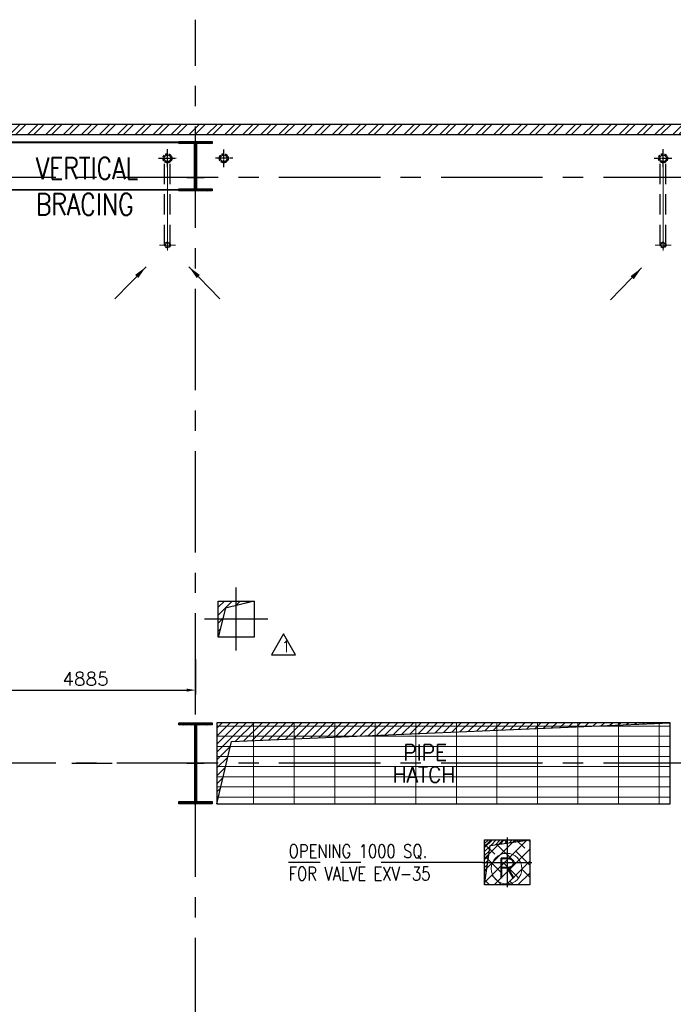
# Model space of a CAD drawing. Header units: inches. Extents: x 306235 to 1392759, y -66369 to 421098.
# Tile 15 of 91: x 357087 to 371594, y -25127 to -3279. Entities that reach past the tile are written whole.
import ezdxf

# ---------------------------------------------------------------- set-up
doc = ezdxf.new("R2010")
doc.units = ezdxf.units.IN
doc.header["$LTSCALE"] = 1800
doc.header["$MEASUREMENT"] = 0
for name, pattern in [('CENTER', [2, 1.25, -0.25, 0.25, -0.25]), ('CENTER2', [1.125, 0.75, -0.125, 0.125, -0.125]), ('DASHED', [0.75, 0.5, -0.25]), ('HIDDEN', [0.375, 0.25, -0.125]), ('HIDDEN2', [0.1875, 0.125, -0.0625])]:
    doc.linetypes.add(name, pattern=pattern)
doc.layers.get('0').update_dxf_attribs({"color": 253, "lineweight": 9})
for name, color, linetype, lineweight in [('7', 8, 'CENTER', 13), ('A-CHEQUERED PLATE HATCH', 252, 'Continuous', 9), ('A-REMOVABLE GRATING', 252, 'Continuous', 9), ('DRAIN', 251, 'DASHED', 25), ('LEADER', 4, 'Continuous', 15), ('TAG', 4, 'Continuous', 15), ('WALL HATCH', 251, 'Continuous', 13)]:
    doc.layers.add(name, color=color, linetype=linetype, lineweight=lineweight)
for name, color, linetype in [('BRACING', 1, 'HIDDEN'), ('CEN', 2, 'CENTER'), ('COL', 1, 'Continuous'), ('DIM', 4, 'Continuous'), ('GRID', 251, 'CENTER'), ('OPENING', 40, 'Continuous'), ('RAIN WATER', 6, 'Continuous'), ('REV1', 3, 'Continuous'), ('TEXT', 3, 'Continuous'), ('WALL', 6, 'Continuous')]:
    doc.layers.add(name, color=color, linetype=linetype)
doc.styles.add('COMPLEX', font='complex')
doc.styles.add('ROAMNS', font='ROMANS.shx')
doc.styles.add('ROMANS', font='romans.shx')
doc.styles.get("Standard").update_dxf_attribs({"font": 'arial.ttf'})
doc.dimstyles.new('DIM INT 1', dxfattribs={"dimtxt": 300, "dimasz": 200, "dimexe": 100, "dimexo": 100, "dimgap": 100, "dimtad": 1, "dimdec": 0, "dimzin": 13, "dimdsep": 46, "dimlunit": 5, "dimtxsty": 'ROAMNS', "dimblk1": 'CLOSEDBLANK', "dimcen": 0.09, "dimclrd": 9, "dimclre": 9, "dimclrt": 4, "dimadec": 0, "dimazin": 0, "dimtfac": 1, "dimtdec": 0, "dimtix": 1, "dimtmove": 2, "dimatfit": 3, "dimfxl": 1, "dimtolj": 1, "dimtzin": 13, "dimarcsym": 0})
doc.dimstyles.get("Standard").update_dxf_attribs({"dimtxt": 0.18, "dimasz": 0.18, "dimexe": 0.18, "dimexo": 0.0625, "dimgap": 0.09, "dimtad": 0, "dimtih": 1, "dimtoh": 1, "dimdec": 4, "dimzin": 0, "dimdsep": 46, "dimtxsty": 'Standard', "dimcen": 0.09, "dimadec": 0, "dimazin": 0, "dimtfac": 1, "dimtdec": 4, "dimtofl": 0, "dimtmove": 0, "dimatfit": 3, "dimfxl": 1, "dimtolj": 1, "dimtzin": 0, "dimarcsym": 0})
pattern_1 = [(45, (-87722.11, -144504), (-88.388348, 88.388348), [])]

# ---------------------------------------------------------------- blocks, each defined once
blk = doc.blocks.new('C-ROW COLUMN (above17m)')
at = {"layer": 'COL'}
h = blk.add_hatch(dxfattribs=at)
h.set_pattern_fill('ANSI31', color=256, scale=200, style=0)
h.set_pattern_definition([(45, (-78771.347, -120071.694), (-17.6776695, 17.6776695), [])])
h.paths.add_polyline_path([(22, 755), (-22, 755), (-22, -255), (22, -255)])
h.paths.add_polyline_path([(370, -300), (370, -255), (-370, -255), (-370, -300)])
h.paths.add_polyline_path([(-370, 800), (-370, 755), (370, 755), (370, 800)])
at = {"layer": 'CEN'}
for p, q in [((0, -300), (0, 800)), ((-192, 0), (192, 0))]:
    blk.add_line(p, q, dxfattribs=at)
at = {"layer": 'COL'}
for points in [[(-370, 800), (370, 800), (370, 755), (-370, 755)], [(-22, 755), (22, 755), (22, -255), (-22, -255)], [(-370, -255), (370, -255), (370, -300), (-370, -300)]]:
    blk.add_lwpolyline(points, close=True, dxfattribs=at)
blk = doc.blocks.new('*D482')
at = {"layer": 'Defpoints', "color": 0, "transparency": 16777216}
for p in [(356107, -17379), (360992, -17379), (360992, -18155)]:
    blk.add_point(p, dxfattribs=at)
at = {"layer": 'DIM', "color": 9, "lineweight": -2, "transparency": 16777216}
for p, q in [((356107, -17479), (356107, -18255)), ((360992, -17479), (360992, -18255)), ((356307, -18155), (360792, -18155))]:
    blk.add_line(p, q, dxfattribs=at)
at = {"layer": 'DIM', "color": 9, "transparency": 16777216}
for points in [[(356307, -18122), (356307, -18189), (356107, -18155)], [(360792, -18122), (360792, -18189), (360992, -18155)]]:
    blk.add_solid(points, dxfattribs=at)
at = {"layer": 'DIM', "color": 4, "transparency": 16777216, "insert": (358549, -17905), "char_height": 300, "attachment_point": 5, "style": 'ROAMNS'}
blk.add_mtext('\\A1;4885', dxfattribs=at)
blk = doc.blocks.new('_ClosedBlank')
at = {"color": 0, "linetype": 'ByBlock', "lineweight": -2}
for p, q in [((-1, 0.17), (0, 0)), ((-1, 0.17), (-1, -0.17)), ((0, 0), (-1, -0.17))]:
    blk.add_line(p, q, dxfattribs=at)

msp = doc.modelspace()

# ---------------------------------------------------------------- hatches: boundary and pattern name
at = {"layer": 'A-CHEQUERED PLATE HATCH', "linetype": 'Continuous'}
h = msp.add_hatch(dxfattribs=at)
h.set_pattern_fill('ANSI38', color=256, scale=1500, angle=180, style=0)
h.set_pattern_definition([(225, (-87722.1, -144504), (132.58252, -132.58252), []), (315, (-87722.1, -144504), (397.747564, -132.58252), [468.75, -281.25])])
h.paths.add_polyline_path([(367406.6, -21478.7), (368406.6, -21478.7), (368406.6, -22478.7), (367406.6, -22478.7)])
at = {"layer": 'A-REMOVABLE GRATING'}
h = msp.add_hatch(dxfattribs=at)
h.set_pattern_fill('GRATE', color=256, scale=7200, style=0)
h.set_pattern_definition([(0, (-87722.1, -144504), (0, 225), []), (90, (-87722.1, -144504), (-900, 6e-14), [])])
h.paths.add_polyline_path([(361461.6, -20678.7), (371521.6, -20678.7), (371521.6, -18878.7), (361461.6, -18878.7)])
h.paths.add_polyline_path([(372461.6, -20678.7), (382521.6, -20678.7), (382521.6, -18878.7), (372461.6, -18878.7)])
h.paths.add_polyline_path([(383461.6, -20678.7), (393521.6, -20678.7), (393521.6, -18878.7), (383461.6, -18878.7)])
h.paths.add_polyline_path([(394461.6, -18878.7), (404021.6, -18878.7), (404021.6, -20678.7), (394461.6, -20678.7)])
h.paths.add_polyline_path([(404961.6, -20678.7), (415021.6, -20678.7), (415021.6, -18878.7), (404961.6, -18878.7)])
h.paths.add_polyline_path([(415941.6, -18228.7), (417941.6, -18228.7), (417941.6, -20578.7), (415941.6, -20578.7)])
h.paths.add_polyline_path([(365682.6, -19801.5), (366840.4, -19801.5), (366840.4, -19276.5), (365682.6, -19276.5)], flags=24)
h.paths.add_polyline_path([(365341.3, -20293.2), (366935.9, -20293.2), (366935.9, -19768.2), (365341.3, -19768.2)], flags=24)
h.paths.add_polyline_path([(376341.3, -20293.2), (377935.9, -20293.2), (377935.9, -19768.2), (376341.3, -19768.2)], flags=24)
h.paths.add_polyline_path([(376682.6, -19801.5), (377840.4, -19801.5), (377840.4, -19276.5), (376682.6, -19276.5)], flags=24)
h.paths.add_polyline_path([(387341.3, -20293.2), (388935.9, -20293.2), (388935.9, -19768.2), (387341.3, -19768.2)], flags=24)
h.paths.add_polyline_path([(387682.6, -19801.5), (388840.4, -19801.5), (388840.4, -19276.5), (387682.6, -19276.5)], flags=24)
h.paths.add_polyline_path([(398556.1, -20293.2), (400150.7, -20293.2), (400150.7, -19768.2), (398556.1, -19768.2)], flags=24)
h.paths.add_polyline_path([(398897.4, -19801.5), (400055.2, -19801.5), (400055.2, -19276.5), (398897.4, -19276.5)], flags=24)
h.paths.add_polyline_path([(409182.6, -19801.5), (410340.4, -19801.5), (410340.4, -19276.5), (409182.6, -19276.5)], flags=24)
h.paths.add_polyline_path([(408841.3, -20293.2), (410435.9, -20293.2), (410435.9, -19768.2), (408841.3, -19768.2)], flags=24)
at = {"layer": 'COL'}
h = msp.add_hatch(dxfattribs=at)
h.set_pattern_fill('ANSI31', color=256, scale=200, style=0)
h.set_pattern_definition([(45, (345049.418, -42664.549), (-17.67767, 17.67767), [])])
h.paths.add_polyline_path([(360621.6, -20628.7), (361361.6, -20628.7), (361361.6, -20678.7), (360621.6, -20678.7)])
h.paths.add_polyline_path([(360975.6, -18928.7), (361007.6, -18928.7), (361007.6, -20628.7), (360975.6, -20628.7)])
h.paths.add_polyline_path([(360621.6, -18878.7), (361361.6, -18878.7), (361361.6, -18928.7), (360621.6, -18928.7)])
at = {"layer": 'OPENING'}
h = msp.add_hatch(dxfattribs=at)
h.set_pattern_fill('ANSI31', color=8, scale=1000, style=0)
h.set_pattern_definition(pattern_1)
h.paths.add_polyline_path([(362291.6, -16178.7), (361491.6, -16178.7), (361491.6, -16978.7), (361655.1, -16340.3)])
h = msp.add_hatch(dxfattribs=at)
h.set_pattern_fill('ANSI31', color=8, scale=1000, style=0)
h.set_pattern_definition(pattern_1)
h.paths.add_polyline_path([(371521.6, -18878.7), (361461.6, -18878.7), (361461.6, -19778.7), (361671.9, -19778.7), (361785.3, -19293.4)])
h.paths.add_polyline_path([(361671.9, -19778.7), (361461.6, -19778.7), (361461.6, -20678.7)])
h = msp.add_hatch(dxfattribs=at)
h.set_pattern_fill('ANSI31', color=8, scale=500, style=0)
h.set_pattern_definition([(45, (275233.96, -105602.2), (-44.194174, 44.194174), [])])
h.paths.add_polyline_path([(367906.6, -21549), (367906.6, -21478.7), (367406.6, -21478.7), (367406.6, -21978.7), (367476.9, -21978.7), (367529.8, -21601.9)])
h.paths.add_polyline_path([(367906.6, -21478.7), (367906.6, -21549), (368406.6, -21478.7)])
h.paths.add_polyline_path([(367406.6, -22478.7), (367476.9, -21978.7), (367406.6, -21978.7)])
at = {"layer": 'WALL HATCH'}
h = msp.add_hatch(dxfattribs=at)
h.set_pattern_fill('ANSI32', color=256, scale=750, style=0)
h.set_pattern_definition([(45, (-125722.24, -188915.74), (-198.87378, 198.87378), []), (45, (-125589.66, -188915.74), (-198.87378, 198.87378), [])])
h.paths.add_polyline_path([(353991.6, -5598.7), (353991.6, -5828.7), (376991.6, -5828.7), (376991.6, -5598.7)])
h.paths.add_polyline_path([(337241.6, -5598.7), (337241.6, -5828.7), (339741.6, -5828.8), (339741.6, -5598.8)])
h.paths.add_polyline_path([(332241.6, -5598.7), (332241.6, -5828.7), (334241.6, -5828.7), (334241.6, -5598.7)])
h.paths.add_polyline_path([(347741.6, -5598.7), (347741.6, -5828.7), (353991.6, -5828.7), (353991.6, -5598.7)])
h.paths.add_polyline_path([(344741.6, -5828.7), (344741.6, -5598.7), (342741.6, -5598.7), (342741.6, -5828.7)])
h.paths.add_polyline_path([(441341.6, -5598.7), (441341.6, -5828.7), (441681.6, -5828.7), (441681.6, -5598.7)])
h.paths.add_polyline_path([(384491.6, -5828.7), (384491.6, -5598.7), (378191.6, -5598.7), (378191.6, -5828.7)])
h.paths.add_polyline_path([(389491.6, -5828.7), (389491.6, -5598.7), (387491.6, -5598.7), (387491.6, -5828.7)])
h.paths.add_polyline_path([(395241.6, -5828.7), (395241.6, -5598.7), (392491.6, -5598.7), (392491.6, -5828.7)])
h.paths.add_polyline_path([(400241.6, -5828.7), (400241.6, -5598.7), (398241.6, -5598.7), (398241.6, -5828.7)])
h.paths.add_polyline_path([(405991.6, -5828.7), (405991.6, -5598.7), (403241.6, -5598.7), (403241.6, -5828.7)])
h.paths.add_polyline_path([(410991.6, -5828.7), (410991.6, -5598.7), (408991.6, -5598.7), (408991.6, -5828.7)])
h.paths.add_polyline_path([(419741.6, -5598.7), (419741.6, -5828.7), (424291.6, -5828.7), (424291.6, -5598.7)])
h.paths.add_polyline_path([(416741.6, -5828.7), (416741.6, -5598.7), (413991.6, -5598.7), (413991.6, -5828.7)])
h.paths.add_polyline_path([(436191.6, -5598.7), (436191.6, -5828.7), (440741.6, -5828.7), (440741.6, -5598.7)])
h.paths.add_polyline_path([(435311.8, -5598.7), (435311.8, -5828.7), (436191.6, -5828.7), (436191.6, -5598.7)])
h.paths.add_polyline_path([(434711.8, -5828.7), (434711.8, -5598.7), (425491.6, -5598.7), (425491.6, -5828.7)])
h.paths.add_polyline_path([(326741.6, -5598.7), (326741.6, -5828.7), (329241.6, -5828.7), (329241.6, -5598.7)])
h.paths.add_polyline_path([(323741.6, -5828.7), (323741.6, -5598.7), (322381.6, -5598.7), (322381.6, -5828.7)])

# ---------------------------------------------------------------- linework, layer by layer
msp.add_line((360991.6, -20678.7), (360991.6, -18878.7))
at = {"layer": '7'}
for p, q in [((360366.6, -6153.7), (360366.6, -8414.3)), ((371366.6, -6153.7), (371366.6, -8414.3))]:
    msp.add_line(p, q, dxfattribs=at)
at = {"layer": '7', "ltscale": 0.5}
for p, q in [((360189.8, -8278.7), (360546.7, -8278.7)), ((371189.8, -8278.7), (371546.7, -8278.7))]:
    msp.add_line(p, q, dxfattribs=at)
at = {"layer": 'BRACING', "const_width": 40}
for points in [[(349391.6, -6001.2), (360621.6, -6001.2)], [(349361.6, -7056.2), (360621.6, -7056.2)]]:
    msp.add_lwpolyline(points, dxfattribs=at)
at = {"layer": 'CEN'}
for p, q in [((360991.6, -20678.7), (360991.6, -18878.7)), ((358241.6, -19778.7), (359141.6, -19778.7)), ((360800, -19778.7), (361183.2, -19778.7))]:
    msp.add_line(p, q, dxfattribs=at)
at = {"layer": 'COL'}
for points in [[(360621.6, -18878.7), (361361.6, -18878.7), (361361.6, -18928.7), (360621.6, -18928.7)], [(360975.6, -18928.7), (361007.6, -18928.7), (361007.6, -20628.7), (360975.6, -20628.7)], [(360621.6, -20628.7), (361361.6, -20628.7), (361361.6, -20678.7), (360621.6, -20678.7)]]:
    msp.add_lwpolyline(points, close=True, dxfattribs=at)
at = {"layer": 'DRAIN', "color": 4, "linetype": 'HIDDEN'}
for p, q in [((360304.1, -8278.7), (360304.1, -6431.8)), ((360429.1, -8278.7), (360429.1, -6431.8)), ((371304.1, -8278.7), (371304.1, -6431.8)), ((371429.1, -8278.7), (371429.1, -6431.8))]:
    msp.add_line(p, q, dxfattribs=at)
at = {"layer": 'GRID'}
for p, q in [((360991.6, -58299.5), (360991.6, -3278.7)), ((360991.6, -58299.5), (360991.6, -3278.7)), ((444291.6, -6778.7), (309191.6, -6778.7)), ((444291.6, -6778.7), (309191.6, -6778.7)), ((361891.6, -17278.7), (361891.6, -15878.7)), ((362591.6, -16578.7), (361191.6, -16578.7)), ((444291.6, -19778.7), (309191.6, -19778.7)), ((444291.6, -19778.7), (309191.6, -19778.7)), ((367906.6, -21428.7), (367906.6, -22528.7)), ((367356.6, -21978.7), (363056.6, -21978.7)), ((367356.6, -21978.7), (368456.6, -21978.7))]:
    msp.add_line(p, q, dxfattribs=at)
at = {"layer": 'OPENING'}
for points in [[(361491.6, -16178.7), (362291.6, -16178.7), (362291.6, -16978.7), (361491.6, -16978.7)], [(361461.6, -20678.7), (371521.6, -20678.7), (371521.6, -18878.7), (361461.6, -18878.7)], [(367406.6, -21478.7), (368406.6, -21478.7), (368406.6, -22478.7), (367406.6, -22478.7)]]:
    msp.add_lwpolyline(points, close=True, dxfattribs=at)
for points in [[(362291.6, -16178.7), (361655.1, -16340.3), (361491.6, -16978.7)], [(361461.6, -20678.7), (361785.3, -19293.4), (371521.6, -18878.7)], [(367406.6, -22478.7), (367529.8, -21601.9), (368406.6, -21478.7)]]:
    msp.add_lwpolyline(points, dxfattribs=at)
at = {"layer": 'RAIN WATER', "linetype": 'CENTER2', "ltscale": 0.05}
for p, q in [((360366.6, -6553.7), (360366.6, -6153.7)), ((361616.6, -6553.7), (361616.6, -6153.7)), ((371366.6, -6553.7), (371366.6, -6153.7)), ((360166.6, -6353.7), (360566.6, -6353.7)), ((361816.6, -6353.7), (361416.6, -6353.7)), ((371166.6, -6353.7), (371566.6, -6353.7))]:
    msp.add_line(p, q, dxfattribs=at)
at = {"layer": 'RAIN WATER', "linetype": 'HIDDEN2', "ltscale": 0.25}
for centre, radius in [((360366.6, -6353.7), 100), ((361616.6, -6353.7), 100), ((371366.6, -6353.7), 100), ((360366.6, -8278.7), 62.5), ((371366.6, -8278.7), 62.5)]:
    msp.add_circle(centre, radius, dxfattribs=at)
at = {"layer": 'RAIN WATER', "ltscale": 0.25}
for centre in [(360366.6, -6353.7), (361616.6, -6353.7), (371366.6, -6353.7)]:
    msp.add_circle(centre, 75, dxfattribs=at)
at = {"layer": 'RAIN WATER', "color": 6}
for centre in [(360366.6, -8278.7), (371366.6, -8278.7)]:
    msp.add_circle(centre, 50, dxfattribs=at)
at = {"layer": 'REV1'}
msp.add_lwpolyline([(362942.3, -16909.3), (362675.4, -17371.5), (363209.2, -17371.5)], close=True, dxfattribs=at)
at = {"layer": 'TAG'}
msp.add_circle((367894.5, -22117.1), 339.7, dxfattribs=at)
at = {"layer": 'WALL'}
for p, q in [((347741.6, -5598.7), (376991.6, -5598.7)), ((347741.6, -5828.7), (376991.6, -5828.7))]:
    msp.add_line(p, q, dxfattribs=at)

# ---------------------------------------------------------------- block references
msp.add_blockref('C-ROW COLUMN (above17m)', (360991.6, -6778.7))

# ---------------------------------------------------------------- texts
at = {"layer": 'REV1', "style": 'COMPLEX'}
msp.add_text('1', height=250, dxfattribs=at).set_placement((362893, -17312))
at = {"layer": 'TAG', "style": 'ROMANS'}
msp.add_text('R', height=445.3, dxfattribs=at).set_placement((367700.6, -22328.4))
at = {"layer": 'TEXT', "color": 3, "style": 'ROMANS', "width": 0.936038}
for s, p in [(' PIPE', (365380, -19714, -1000)), ('HATCH', (365366.4, -20205.7))]:
    msp.add_text(s, height=350, dxfattribs=at).set_placement(p)
at = {"layer": 'TEXT', "insert": (357443.9, -6336.8), "char_height": 480, "width": 2515.419, "attachment_point": 1, "style": 'ROMANS'}
msp.add_mtext('{\\W0.8;VERTICAL BRACING}', dxfattribs=at)
at = {"layer": 'TEXT', "color": 3, "insert": (363056.6, -21978.7), "char_height": 300, "width": 3543.401, "attachment_point": 4, "style": 'ROMANS'}
msp.add_mtext('\\A1;{\\W0.8;OPENING 1000 SQ. \\PFOR VALVE EXV-35}', dxfattribs=at)

# ---------------------------------------------------------------- dimensions: what is measured, and where the dimension line sits
at = {"layer": 'DIM'}
dim = msp.add_linear_dim(base=(360991.6, -18155.2), p1=(356106.6, -17378.7), p2=(360991.6, -17378.7), dimstyle='DIM INT 1', dxfattribs=at)
dim.commit()
dim.dimension.update_dxf_attribs({"geometry": '*D482', "text_midpoint": (358549.1, -17905.2)})

# ---------------------------------------------------------------- leaders
at = {"layer": 'LEADER'}
for points in [[(359890.9, -8762.3, -100), (359201.9, -9471.4, -100)], [(360842.3, -8762.3, -100), (361531.2, -9471.4, -100)], [(370890.9, -8787.3, -100), (370201.9, -9496.4, -100)]]:
    msp.add_leader(points, dimstyle='Standard', override={"dimtxt": 350, "dimasz": 300, "dimexe": 0, "dimexo": 0, "dimgap": 100, "dimtad": 0, "dimtih": 0, "dimtoh": 0, "dimdec": 0, "dimtxsty": 'ROMANS', "dimcen": 0, "dimclrd": 9, "dimclre": 9, "dimclrt": 256, "dimtdec": 0, "dimtix": 1, "dimtofl": 1, "dimatfit": 0}, dxfattribs=at)

doc.saveas('drawing.dxf')
